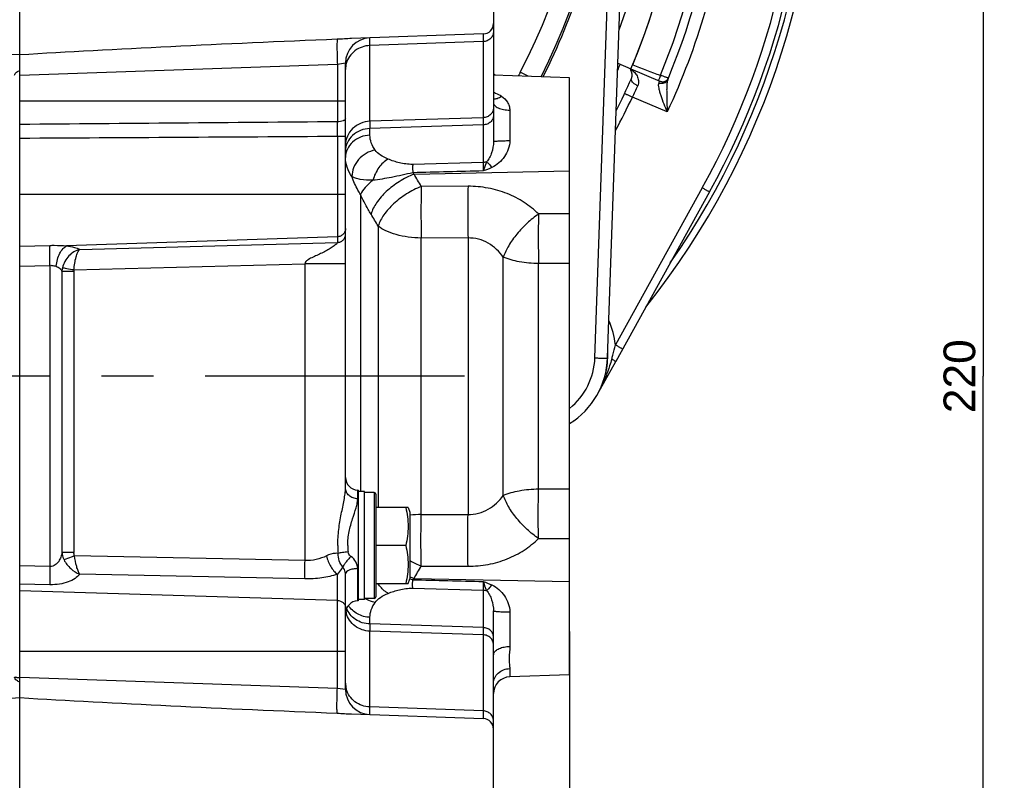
# Model space of a CAD drawing. Header units: millimetres. Extents: x 0 to 1189, y 0 to 841.
# Tile 59 of 68: x 932 to 1025, y 359 to 431. Entities that reach past the tile are written whole.
import ezdxf

# ---------------------------------------------------------------- set-up
doc = ezdxf.new("R2010")
doc.units = ezdxf.units.MM
doc.header["$LTSCALE"] = 65.395
doc.linetypes.add('CENTER', pattern=[0.6, 0.375, -0.075, 0.075, -0.075])
doc.layers.get('0').update_dxf_attribs({"linetype": 'CONTINUOUS'})
doc.layers.add('3_ALL_AXES', color=7, linetype='CONTINUOUS')
doc.layers.add('LAY0001', color=7, linetype='CONTINUOUS')
doc.styles.get("Standard").update_dxf_attribs({"font": 'arial.ttf'})
doc.dimstyles.new('DIMSTYLE_2', dxfattribs={"dimtxt": 3, "dimasz": 3, "dimexe": 2, "dimexo": 1.5, "dimgap": 0.75, "dimtad": 1, "dimdec": 1, "dimlfac": 2.5, "dimdsep": 46, "dimtxsty": 'Standard', "dimblk": '_FILLED', "dimblk1": '_FILLED', "dimblk2": '_FILLED', "dimcen": 0.09, "dimadec": 1, "dimazin": 2, "dimtp": 0.5, "dimtm": 0.5, "dimtfac": 1, "dimtdec": 1, "dimtofl": 0, "dimtmove": 0, "dimatfit": 3, "dimldrblk": '_FILLED', "dimfxl": 0, "dimtolj": 1, "dimarcsym": 0})
doc.dimstyles.new('DIMSTYLE_3', dxfattribs={"dimtxt": 3, "dimasz": 3, "dimexe": 2, "dimexo": 1.5, "dimgap": 0.75, "dimtad": 1, "dimdec": 0, "dimlfac": 2.5, "dimdsep": 46, "dimtxsty": 'Standard', "dimblk": '_FILLED', "dimblk1": '_FILLED', "dimblk2": '_FILLED', "dimcen": 0.09, "dimadec": 0, "dimazin": 2, "dimtp": 0.5, "dimtm": 0.5, "dimtfac": 1, "dimtdec": 0, "dimtofl": 0, "dimtmove": 0, "dimatfit": 3, "dimldrblk": '_FILLED', "dimfxl": 0, "dimtolj": 1, "dimarcsym": 0})

# ---------------------------------------------------------------- blocks, each defined once
blk = doc.blocks.new('_FILLED')
at = {"color": 0, "linetype": 'ByBlock'}
blk.add_solid([(0, 0), (-1, 0.25), (-1, -0.25)], dxfattribs=at)
blk = doc.blocks.new('*D4')
at = {"color": 2, "linetype": 'Continuous'}
for p, q in [((825.397, 402.179), (825.397, 604.364)), ((931.677, 461.294), (931.677, 604.364)), ((825.397, 602.364), (878.537, 602.364)), ((931.677, 602.364), (878.537, 602.364))]:
    blk.add_line(p, q, dxfattribs=at)
at = {"color": 2, "linetype": 'Continuous', "xscale": 3, "yscale": 3, "zscale": 3, "rotation": 180}
blk.add_blockref('_FILLED', (825.397, 602.364), dxfattribs=at)
at = {"color": 2, "linetype": 'Continuous', "xscale": 3, "yscale": 3, "zscale": 3}
blk.add_blockref('_FILLED', (931.677, 602.364), dxfattribs=at)
at = {"color": 2, "linetype": 'Continuous', "insert": (878.537, 606.114), "char_height": 3, "width": 6.99257, "attachment_point": 2, "line_spacing_factor": 0.9}
blk.add_mtext('266', dxfattribs=at)
blk = doc.blocks.new('*D7')
at = {"color": 2, "linetype": 'Continuous'}
for p, q in [((983.677, 373.551), (983.677, 281.724)), ((879.677, 367.951), (879.677, 281.724)), ((879.677, 283.724), (931.677, 283.724)), ((983.677, 283.724), (931.677, 283.724))]:
    blk.add_line(p, q, dxfattribs=at)
at = {"color": 2, "linetype": 'Continuous', "xscale": 3, "yscale": 3, "zscale": 3, "rotation": 180}
blk.add_blockref('_FILLED', (879.677, 283.724), dxfattribs=at)
at = {"color": 2, "linetype": 'Continuous', "xscale": 3, "yscale": 3, "zscale": 3}
blk.add_blockref('_FILLED', (983.677, 283.724), dxfattribs=at)
at = {"color": 2, "linetype": 'Continuous', "insert": (931.677, 287.474), "char_height": 3, "width": 6.99257, "attachment_point": 2, "line_spacing_factor": 0.9}
blk.add_mtext('260', dxfattribs=at)
blk = doc.blocks.new('*D18')
at = {"color": 2, "linetype": 'Continuous'}
for p, q in [((972.777, 441.679), (1024.805, 441.679)), ((1022.805, 441.679), (1022.805, 397.679)), ((1022.805, 353.679), (1022.805, 397.679)), ((972.777, 353.679), (1024.805, 353.679))]:
    blk.add_line(p, q, dxfattribs=at)
at = {"color": 2, "linetype": 'Continuous', "xscale": 3, "yscale": 3, "zscale": 3}
for p, rotation in [((1022.805, 441.679), 90), ((1022.805, 353.679), 270)]:
    blk.add_blockref('_FILLED', p, dxfattribs=dict(at, rotation=rotation))
at = {"color": 2, "linetype": 'Continuous', "insert": (1019.055, 397.679), "char_height": 3, "width": 6.99257, "attachment_point": 2, "rotation": 90, "line_spacing_factor": 0.9}
blk.add_mtext('220', dxfattribs=at)

msp = doc.modelspace()

# ---------------------------------------------------------------- linework, layer by layer
at = {"color": 9, "linetype": 'Continuous'}
for p, q in [((986.073, 399.414), (987.884, 451.271)), ((964.792, 429.625), (964.793, 429.671)), ((964.793, 428.948), (964.792, 429.625)), ((975.512, 430.045), (975.512, 430.038)), ((975.512, 430.045), (975.512, 417.891)), ((975.512, 430.038), (975.512, 429.986)), ((975.512, 429.986), (975.513, 429.808)), ((964.793, 428.948), (964.792, 429.261)), ((975.512, 429.322), (964.793, 428.948)), ((964.793, 421.784), (964.793, 428.948)), ((961.705, 427.164), (931.677, 426.116)), ((962.477, 427.272), (961.705, 427.164)), ((961.705, 427.164), (961.705, 421.742)), ((931.653, 426.196), (931.677, 426.198)), ((976.477, 424.54), (976.487, 424.536)), ((976.477, 424.539), (976.487, 424.535)), ((992.902, 422.665), (989.615, 424.061)), ((962.477, 423.679), (931.677, 423.679)), ((975.512, 422.126), (964.793, 421.784)), ((978.021, 422.839), (978.021, 419.957)), ((975.512, 421.446), (964.793, 421.103)), ((964.793, 420.472), (964.793, 421.103)), ((962.477, 420.347), (961.705, 420.347)), ((961.705, 420.347), (961.705, 410.324)), ((975.512, 417.891), (968.833, 417.713)), ((974.067, 415.643), (969.644, 415.629)), ((996.235, 415.494), (988.006, 400.653)), ((962.477, 414.879), (931.677, 414.879)), ((963.882, 414.874), (963.882, 386.779)), ((965.573, 411.878), (965.573, 385.279)), ((961.705, 410.869), (936.097, 410.005)), ((931.677, 409.977), (934.519, 410.054)), ((937.33, 409.671), (961.705, 410.324)), ((974.067, 410.752), (969.644, 410.75)), ((969.644, 384.607), (969.644, 410.75)), ((974.067, 410.752), (974.067, 384.605)), ((977.403, 386.415), (977.403, 408.943)), ((931.677, 408.093), (934.519, 408.164)), ((934.519, 408.164), (934.519, 379.701)), ((936.79, 407.726), (958.617, 408.31)), ((962.477, 408.31), (958.617, 408.31)), ((958.617, 408.31), (958.617, 380.253)), ((980.739, 387.03), (980.739, 408.328)), ((936.778, 407.585), (935.648, 407.585)), ((935.648, 407.585), (935.648, 381.024)), ((936.778, 407.585), (936.778, 381.024)), ((963.635, 386.089), (963.635, 386.915)), ((965.177, 386.679), (965.177, 376.679)), ((969.644, 384.607), (974.067, 384.605)), ((936.778, 381.024), (935.648, 381.024)), ((958.617, 380.253), (936.834, 380.692)), ((934.519, 379.701), (931.677, 379.758)), ((963.635, 376.442), (963.635, 379.489)), ((969.644, 379.728), (974.067, 379.715)), ((958.617, 378.522), (937.33, 378.951)), ((961.705, 368.193), (961.705, 378.965)), ((968.568, 378.499), (968.572, 378.499)), ((934.519, 377.97), (931.677, 378.027)), ((961.705, 376.487), (931.677, 377.395)), ((968.833, 377.645), (975.512, 377.467)), ((975.512, 377.467), (975.512, 365.313)), ((964.793, 374.255), (964.793, 374.886)), ((978.021, 375.401), (978.021, 372.134)), ((975.512, 373.912), (964.793, 374.255)), ((975.512, 373.231), (964.793, 373.574)), ((964.793, 366.41), (964.793, 373.574)), ((931.677, 371.679), (962.477, 371.679)), ((978.021, 370.041), (978.021, 369.254)), ((931.677, 369.16), (931.659, 369.161)), ((931.677, 369.16), (931.659, 369.161)), ((931.677, 369.242), (961.705, 368.193)), ((961.705, 368.193), (962.477, 368.085)), ((964.792, 365.732), (964.793, 366.41)), ((964.792, 366.094), (964.793, 366.41)), ((964.792, 365.868), (964.792, 366.094)), ((975.512, 366.036), (964.793, 366.41)), ((964.793, 365.698), (964.792, 365.732)), ((964.793, 365.698), (964.792, 365.732)), ((964.793, 365.687), (964.793, 365.698)), ((975.512, 366.036), (975.512, 365.784)), ((975.512, 365.784), (975.513, 365.516))]:
    msp.add_line(p, q, dxfattribs=at)
at = {"color": 7, "linetype": 'Continuous'}
for p, q in [((987.272, 399.414), (989.084, 451.279)), ((976.477, 448.808), (976.477, 419.861)), ((931.677, 331.279), (931.677, 439.367)), ((975.512, 430.045), (963.052, 429.61)), ((962.477, 387.099), (962.477, 427.272)), ((988.245, 427.267), (989.485, 426.741)), ((993.035, 425.898), (993.042, 425.915)), ((993.039, 425.909), (993.042, 425.916)), ((992.06, 425.648), (992.241, 425.571)), ((996.92, 415.106), (988.04, 399.089)), ((965.377, 376.879), (965.377, 386.479)), ((962.477, 368.085), (962.477, 378.987)), ((976.477, 331.279), (976.477, 375.497)), ((963.052, 365.748), (975.512, 365.313))]:
    msp.add_line(p, q, dxfattribs=at)
at = {"color": 9, "linetype": 'Continuous'}
for points in [[(964.792, 429.625), (964.793, 429.659), (964.793, 429.67)], [(964.792, 429.261), (964.792, 429.488), (964.792, 429.567), (964.792, 429.625)], [(975.513, 429.808), (975.512, 429.606), (975.512, 429.322)], [(964.792, 365.732), (964.792, 365.789), (964.792, 365.868)], [(975.513, 365.516), (975.512, 365.391), (975.512, 365.349), (975.512, 365.322), (975.512, 365.313)]]:
    msp.add_lwpolyline(points, dxfattribs=at)
at = {"color": 7, "linetype": 'Continuous'}
msp.add_lwpolyline([(992.241, 425.571), (992.3, 425.549), (992.362, 425.534), (992.425, 425.525), (992.488, 425.523), (992.552, 425.528), (992.614, 425.539), (992.676, 425.557), (992.735, 425.582), (992.791, 425.612), (992.844, 425.648), (992.892, 425.69), (992.936, 425.737), (992.975, 425.788), (993.009, 425.843), (993.035, 425.898)], dxfattribs=at)
for centre, radius, start, end in [((931.677, 451.279), 75.636, 321.51407, 43.3887), ((931.677, 451.279), 74.6, 330.99455, 39.93761), ((931.677, 451.279), 66.4, 337.35146, 44.10335), ((931.677, 451.279), 60.4, 339.80007, 36.80539), ((931.677, 451.279), 55.4, 332.85046, 27.72503), ((931.677, 451.279), 62.8, 337, 23.5), ((975.477, 431.045), 1, 272, 360), ((964.877, 427.272), 2.4, 92.1191, 180), ((973.899, 422.202), 4.8, 55.41861, 57.49953), ((931.677, 451.279), 63.2, 333.20336, 336.26542), ((1000.829, 425.502), 0.8, 338.41699, 339.55677), ((1000.96, 425.855), 0.8, 339.84845, 340.57148), ((979.677, 399.679), 7.6, 301.75763, 358), ((963.677, 388.115), 1.2, 180, 268), ((965.177, 386.479), 0.2, 0, 90), ((963.677, 375.243), 1.2, 92, 180), ((965.177, 376.879), 0.2, 270, 360), ((978.077, 367.655), 1.6, 92, 179.51887), ((964.877, 368.085), 2.4, 180, 267.8924), ((975.477, 364.313), 1, 0, 88)]:
    msp.add_arc(centre, radius, start, end, dxfattribs=at)
at = {"color": 9, "linetype": 'Continuous'}
for centre, radius, start, end in [((931.677, 451.279), 74.995, 325.12907, 42.09087), ((931.691, 451.279), 73.8, 330.9945, 39.93771), ((931.677, 451.279), 65.6, 337.48317, 23.12585), ((931.747, 451.279), 53.4, 332.27497, 27.72503), ((931.677, 451.335), 55.6, 332.88421, 352.70312), ((964.614, 426.692), 2.137, 164.79538, 179.95096), ((931.677, 451.279), 61.699, 336.42975, 337.00002), ((985.746, 422.899), 7.603, 152.2759, 155.29866), ((926.169, 325.99), 113.5, 61.82741, 62.25007), ((959.991, 438.446), 32.932, 334.0992, 336.19001), ((931.676, 451.287), 64.017, 331.67284, 334.83088), ((429.702, 421.045), 532.004, 359.9249, 0.0751), ((1269.018, 421.443), 304.225, 179.93592, 180.06408), ((977.221, 425.534), 12.022, 225.75606, 226.59746), ((698.341, 257.903), 313.82, 30.17223, 30.41968), ((605.494, 195.206), 420.243, 31.03674, 31.21707), ((937.642, 407.499), 1.996, 167.77443, 177.52916), ((937.602, 407.585), 0.824, 170.19919, 180.02756), ((979.622, 399.668), 8.443, 6.70176, 22.90158), ((952.124, 408.945), 36.828, 345.42708, 346.98786), ((964.625, 405.716), 23.917, 344.44894, 345.3796), ((979.677, 399.637), 6.4, 308.68586, 357.99999), ((969.796, 374.17), 10.439, 90.83432, 96.70692), ((973.572, 381.682), 11.827, 180.01694, 183.66473), ((968.74, 381.682), 6.058, 180.03245, 185.84027), ((972.951, 387.858), 8.776, 240.10678, 247.86661), ((698.341, 537.455), 313.82, 329.58032, 329.82777), ((957.264, 330.732), 49.086, 76.36753, 76.68118), ((972.221, 386.51), 8.594, 244.9097, 247.70173), ((977.221, 369.824), 12.022, 133.40257, 134.24393), ((965.844, 379.071), 2.837, 237.49899, 237.88675), ((964.615, 375.831), 2.138, 189.06817, 195.3863), ((1224.549, 373.914), 259.756, 179.92495, 180.07505), ((976.886, 371.33), 0.409, 171.28748, 179.97065), ((976.907, 371.326), 0.431, 162.85935, 171.24958), ((964.614, 368.666), 2.137, 180.04904, 195.20462)]:
    msp.add_arc(centre, radius, start, end, dxfattribs=at)
at = {"color": 7, "linetype": 'Continuous'}
for centre, major_axis, start_param, end_param in [((891.544, 427.514), (68.769, -2.401), 0.948875, 1.424377), ((971.81, 427.514), (68.769, 2.401), 1.717216, 2.192717), ((891.544, 367.843), (-68.769, -2.401), 1.717216, 2.192717), ((971.81, 367.843), (-68.769, 2.401), 0.948875, 1.424377)]:
    msp.add_ellipse(centre, major_axis=major_axis, ratio=0.034878, start_param=start_param, end_param=end_param, dxfattribs=at)
at = {"color": 9, "linetype": 'Continuous'}
for points, knots in [([(980.199, 498.325), (982.562, 495.887), (986.928, 490.644), (992.215, 481.893), (996.128, 472.444), (998.576, 462.515), (999.505, 452.331), (998.892, 442.122), (996.753, 432.123), (994.339, 425.742), (992.902, 422.665)], [0, 0, 0, 0, 0.124995, 0.249992, 0.374992, 0.499993, 0.624996, 0.749998, 0.875, 1, 1, 1, 1]), ([(961.694, 429.537), (961.687, 429.504), (961.681, 429.413), (961.673, 429.243), (961.67, 429.008), (961.67, 428.586), (961.68, 427.965), (961.695, 427.443), (961.705, 427.164)], [0, 0, 0, 0, 0.042332, 0.114698, 0.214946, 0.339952, 0.647876, 1, 1, 1, 1]), ([(976.477, 430.261), (976.477, 430.141), (976.426, 429.897), (976.211, 429.589), (975.891, 429.38), (975.639, 429.326), (975.512, 429.322)], [0, 0, 0, 0, 0.242925, 0.489985, 0.74287, 1, 1, 1, 1]), ([(964.793, 428.948), (964.538, 428.939), (964.03, 428.845), (963.352, 428.485), (962.828, 427.942), (962.616, 427.487), (962.552, 427.252)], [0, 0, 0, 0, 0.255836, 0.508551, 0.756526, 1, 1, 1, 1]), ([(931.173, 426.133), (931.175, 426.193), (931.226, 426.311), (931.361, 426.434), (931.514, 426.532), (931.622, 426.586), (931.677, 426.611)], [0, 0, 0, 0, 0.248375, 0.498863, 0.749484, 1, 1, 1, 1]), ([(990.12, 425.151), (990.024, 425.192), (989.85, 425.287), (989.643, 425.464), (989.516, 425.65), (989.509, 425.79), (989.532, 425.841)], [0, 0, 0, 0, 0.320198, 0.605567, 0.830651, 1, 1, 1, 1]), ([(992.276, 426.157), (992.257, 426.089), (992.218, 425.964), (992.161, 425.804), (992.112, 425.702), (992.083, 425.656), (992.065, 425.646), (992.06, 425.648)], [0, 0, 0, 0, 0.377612, 0.697619, 0.912181, 0.970813, 1, 1, 1, 1]), ([(992.957, 425.71), (992.926, 425.635), (992.829, 425.497), (992.611, 425.367), (992.355, 425.329), (992.184, 425.369), (992.105, 425.403)], [0, 0, 0, 0, 0.241419, 0.48738, 0.740747, 1, 1, 1, 1]), ([(992.276, 426.157), (992.372, 426.121), (992.511, 426.07), (992.689, 426.006), (992.801, 425.966), (992.895, 425.934), (992.964, 425.912), (993.008, 425.9), (993.027, 425.897), (993.034, 425.897), (993.035, 425.898)], [0, 0, 0, 0, 0.381491, 0.55387, 0.705012, 0.82914, 0.921541, 0.978809, 0.99372, 1, 1, 1, 1]), ([(992.957, 425.71), (992.922, 425.626), (992.886, 425.423), (992.865, 425.097), (992.86, 424.727), (992.866, 424.195), (992.884, 423.505), (992.897, 422.948), (992.902, 422.665)], [0, 0, 0, 0, 0.089003, 0.199411, 0.322079, 0.45189, 0.722776, 1, 1, 1, 1]), ([(992.105, 425.403), (992.072, 425.341), (992.061, 425.167), (992.105, 424.892), (992.192, 424.564), (992.349, 424.077), (992.588, 423.44), (992.795, 422.927), (992.902, 422.665)], [0, 0, 0, 0, 0.072831, 0.17302, 0.292395, 0.423793, 0.706201, 1, 1, 1, 1]), ([(992.181, 425.539), (992.176, 425.531), (992.148, 425.486), (992.124, 425.44), (992.105, 425.403)], [0, 0, 0, 0, 0.190521, 1, 1, 1, 1]), ([(992.201, 425.567), (992.2, 425.565), (992.192, 425.556), (992.186, 425.547), (992.181, 425.539)], [0, 0, 0, 0, 0.206201, 1, 1, 1, 1]), ([(992.219, 425.58), (992.218, 425.581), (992.21, 425.58), (992.205, 425.572), (992.201, 425.567)], [0, 0, 0, 0, 0.138595, 1, 1, 1, 1]), ([(976.477, 423.903), (976.593, 423.89), (976.867, 423.944), (977.105, 424.074), (977.231, 424.158)], [0, 0, 0, 0, 0.435993, 1, 1, 1, 1]), ([(976.487, 424.536), (976.553, 424.509), (976.81, 424.402), (977.058, 424.273), (977.231, 424.158)], [0, 0, 0, 0, 0.25357, 1, 1, 1, 1]), ([(977.231, 424.158), (977.453, 424.01), (977.754, 423.726), (977.981, 423.239), (978.021, 422.972), (978.021, 422.839)], [0, 0, 0, 0, 0.501381, 0.748827, 1, 1, 1, 1]), ([(989.615, 424.061), (989.567, 424.083), (989.474, 424.127), (989.338, 424.191), (989.212, 424.249), (989.102, 424.3), (989.021, 424.337), (988.967, 424.361), (988.936, 424.376), (988.912, 424.386), (988.893, 424.396), (988.884, 424.397), (988.877, 424.402), (988.877, 424.401)], [0, 0, 0, 0, 0.194223, 0.381441, 0.554316, 0.706071, 0.830757, 0.881371, 0.923488, 0.956678, 0.980634, 0.995107, 1, 1, 1, 1]), ([(976.477, 423.065), (976.477, 422.946), (976.426, 422.701), (976.211, 422.393), (975.891, 422.185), (975.639, 422.131), (975.512, 422.126)], [0, 0, 0, 0, 0.242925, 0.489985, 0.74287, 1, 1, 1, 1]), ([(976.477, 423.537), (976.477, 423.491), (976.5, 423.393), (976.595, 423.262), (976.741, 423.145), (976.933, 423.042), (977.166, 422.957), (977.53, 422.869), (977.822, 422.842), (978.021, 422.839)], [0, 0, 0, 0, 0.075184, 0.160633, 0.26242, 0.382347, 0.519396, 0.670789, 1, 1, 1, 1]), ([(962.477, 422.021), (962.477, 421.981), (962.43, 421.918), (962.344, 421.864), (962.206, 421.805), (961.99, 421.758), (961.804, 421.743), (961.705, 421.742)], [0, 0, 0, 0, 0.13836, 0.236903, 0.35741, 0.65501, 1, 1, 1, 1]), ([(976.477, 422.328), (976.477, 422.215), (976.425, 421.983), (976.208, 421.694), (975.888, 421.5), (975.638, 421.45), (975.512, 421.446)], [0, 0, 0, 0, 0.235769, 0.479974, 0.735825, 1, 1, 1, 1]), ([(964.793, 421.784), (964.489, 421.774), (963.883, 421.644), (963.116, 421.143), (962.599, 420.404), (962.477, 419.817), (962.477, 419.53)], [0, 0, 0, 0, 0.257131, 0.510015, 0.757074, 1, 1, 1, 1]), ([(964.793, 421.103), (964.49, 421.094), (963.89, 420.974), (963.124, 420.508), (962.602, 419.814), (962.477, 419.256), (962.477, 418.985)], [0, 0, 0, 0, 0.264176, 0.520026, 0.76423, 1, 1, 1, 1]), ([(964.793, 420.472), (964.49, 420.462), (963.89, 420.343), (963.124, 419.877), (962.602, 419.183), (962.477, 418.625), (962.477, 418.354)], [0, 0, 0, 0, 0.264176, 0.520026, 0.76423, 1, 1, 1, 1]), ([(965.283, 419.064), (965.13, 419.275), (964.883, 419.723), (964.793, 420.229), (964.793, 420.472)], [0, 0, 0, 0, 0.518109, 1, 1, 1, 1]), ([(976.477, 419.861), (976.477, 419.507), (976.381, 418.985), (976.126, 418.35), (975.946, 418.062), (975.826, 417.946)], [0, 0, 0, 0, 0.515537, 0.757068, 1, 1, 1, 1]), ([(978.021, 419.957), (978.021, 419.686), (977.92, 419.145), (977.547, 418.426), (977.017, 417.822), (976.57, 417.522), (976.329, 417.412)], [0, 0, 0, 0, 0.253991, 0.504156, 0.751429, 1, 1, 1, 1]), ([(976.477, 419.861), (976.477, 419.865), (976.488, 419.873), (976.526, 419.885), (976.612, 419.901), (976.751, 419.915), (976.94, 419.929), (977.17, 419.941), (977.536, 419.953), (977.823, 419.957), (978.021, 419.957)], [0, 0, 0, 0, 0.007603, 0.022953, 0.080148, 0.171875, 0.295071, 0.445325, 0.617179, 1, 1, 1, 1]), ([(963.089, 416.56), (962.898, 416.831), (962.59, 417.402), (962.477, 418.046), (962.477, 418.354)], [0, 0, 0, 0, 0.518083, 1, 1, 1, 1]), ([(965.283, 419.064), (964.984, 419.008), (964.398, 418.787), (963.681, 418.2), (963.2, 417.431), (963.084, 416.843), (963.089, 416.56)], [0, 0, 0, 0, 0.254667, 0.51278, 0.763623, 1, 1, 1, 1]), ([(966.512, 418.21), (966.257, 418.315), (965.805, 418.542), (965.416, 418.88), (965.283, 419.064)], [0, 0, 0, 0, 0.548603, 1, 1, 1, 1]), ([(966.512, 418.21), (966.166, 418.026), (965.549, 417.41), (965.19, 416.638), (965.072, 416.209)], [0, 0, 0, 0, 0.468573, 1, 1, 1, 1]), ([(968.833, 417.713), (968.615, 417.707), (968.191, 417.739), (967.41, 417.89), (966.857, 418.067), (966.512, 418.21)], [0, 0, 0, 0, 0.273868, 0.531416, 1, 1, 1, 1]), ([(968.833, 417.713), (968.832, 417.661), (968.829, 417.397), (968.831, 417.134), (968.833, 416.922)], [0, 0, 0, 0, 0.196686, 1, 1, 1, 1]), ([(975.826, 417.946), (975.796, 417.886), (975.669, 417.608), (975.578, 417.315), (975.512, 417.086)], [0, 0, 0, 0, 0.217662, 1, 1, 1, 1]), ([(975.512, 417.891), (975.512, 417.838), (975.514, 417.57), (975.513, 417.301), (975.512, 417.086)], [0, 0, 0, 0, 0.196152, 1, 1, 1, 1]), ([(975.826, 417.946), (975.913, 417.886), (976.091, 417.714), (976.246, 417.524), (976.329, 417.412)], [0, 0, 0, 0, 0.429267, 1, 1, 1, 1]), ([(965.072, 416.209), (964.67, 416.206), (964.109, 416.231), (963.448, 416.386), (963.192, 416.496), (963.089, 416.56)], [0, 0, 0, 0, 0.593695, 0.821044, 1, 1, 1, 1]), ([(963.882, 414.874), (963.801, 415.004), (963.488, 415.542), (963.241, 416.117), (963.089, 416.56)], [0, 0, 0, 0, 0.246421, 1, 1, 1, 1]), ([(968.96, 416.799), (968.476, 416.601), (967.549, 416.117), (966.342, 415.199), (965.414, 414.167), (965.001, 413.39), (964.89, 413.011)], [0, 0, 0, 0, 0.275217, 0.546096, 0.792485, 1, 1, 1, 1]), ([(968.833, 416.922), (968.173, 416.762), (966.927, 416.486), (965.666, 416.273), (965.072, 416.209)], [0, 0, 0, 0, 0.53174, 1, 1, 1, 1]), ([(965.072, 416.209), (964.815, 415.999), (964.372, 415.593), (964.005, 415.111), (963.882, 414.874)], [0, 0, 0, 0, 0.553999, 1, 1, 1, 1]), ([(969.644, 415.629), (969.162, 415.433), (968.238, 414.956), (967.035, 414.048), (966.106, 413.026), (965.688, 412.255), (965.573, 411.878)], [0, 0, 0, 0, 0.274941, 0.545564, 0.791998, 1, 1, 1, 1]), ([(969.644, 415.629), (969.624, 414.833), (969.609, 413.207), (969.625, 411.58), (969.644, 410.75)], [0, 0, 0, 0, 0.489622, 1, 1, 1, 1]), ([(974.067, 415.643), (974.046, 414.845), (974.032, 413.214), (974.047, 411.584), (974.067, 410.752)], [0, 0, 0, 0, 0.48978, 1, 1, 1, 1]), ([(980.739, 413.023), (980.326, 413.43), (979.394, 414.177), (977.776, 415.01), (975.971, 415.53), (974.705, 415.645), (974.067, 415.643)], [0, 0, 0, 0, 0.237251, 0.484034, 0.739251, 1, 1, 1, 1]), ([(996.235, 415.494), (996.323, 415.445), (996.45, 415.374), (996.613, 415.283), (996.715, 415.225), (996.79, 415.183), (996.839, 415.155), (996.868, 415.138), (996.889, 415.125), (996.907, 415.116), (996.913, 415.109), (996.921, 415.107), (996.92, 415.106)], [0, 0, 0, 0, 0.383775, 0.556634, 0.707931, 0.831966, 0.882252, 0.924068, 0.957006, 0.980771, 0.99513, 1, 1, 1, 1]), ([(964.89, 413.011), (964.801, 413.156), (964.443, 413.765), (964.115, 414.391), (963.882, 414.874)], [0, 0, 0, 0, 0.241334, 1, 1, 1, 1]), ([(980.739, 413.023), (980.36, 412.762), (979.634, 412.173), (978.685, 411.165), (977.917, 410.086), (977.537, 409.319), (977.403, 408.943)], [0, 0, 0, 0, 0.258483, 0.522969, 0.775518, 1, 1, 1, 1]), ([(980.739, 413.023), (980.721, 412.261), (980.708, 410.696), (980.722, 409.13), (980.739, 408.328)], [0, 0, 0, 0, 0.487251, 1, 1, 1, 1]), ([(969.644, 410.75), (969.231, 410.757), (968.43, 410.814), (967.304, 411.035), (966.342, 411.373), (965.793, 411.695), (965.573, 411.878)], [0, 0, 0, 0, 0.28895, 0.560185, 0.80022, 1, 1, 1, 1]), ([(962.477, 411.641), (962.477, 411.543), (962.437, 411.343), (962.265, 411.09), (962.009, 410.917), (961.807, 410.872), (961.705, 410.869)], [0, 0, 0, 0, 0.246067, 0.494418, 0.746017, 1, 1, 1, 1]), ([(961.705, 410.324), (961.807, 410.327), (962.009, 410.372), (962.265, 410.545), (962.437, 410.798), (962.477, 410.998), (962.477, 411.096)], [0, 0, 0, 0, 0.253983, 0.505582, 0.753933, 1, 1, 1, 1]), ([(934.519, 408.164), (934.509, 408.551), (934.5, 409.085), (934.505, 409.715), (934.512, 409.958), (934.519, 410.054)], [0, 0, 0, 0, 0.614149, 0.847365, 1, 1, 1, 1]), ([(934.519, 410.054), (934.654, 410.058), (935.181, 410.064), (935.707, 410.038), (936.097, 410.005)], [0, 0, 0, 0, 0.256887, 1, 1, 1, 1]), ([(935.111, 408.074), (935.132, 408.293), (935.208, 408.715), (935.421, 409.286), (935.708, 409.735), (935.965, 409.947), (936.097, 410.005)], [0, 0, 0, 0, 0.293654, 0.569116, 0.80741, 1, 1, 1, 1]), ([(936.097, 410.005), (936.342, 409.973), (936.762, 409.898), (937.173, 409.76), (937.33, 409.671)], [0, 0, 0, 0, 0.576184, 1, 1, 1, 1]), ([(961.705, 410.324), (961.706, 410.311), (961.694, 410.279), (961.645, 410.212), (961.545, 410.119), (961.396, 410.001), (961.219, 409.876), (961.021, 409.75), (960.736, 409.583), (960.359, 409.384), (959.89, 409.163), (959.411, 408.949), (959.014, 408.754), (958.728, 408.557), (958.621, 408.397), (958.617, 408.31)], [0, 0, 0, 0, 0.010666, 0.025566, 0.066705, 0.118604, 0.177233, 0.240097, 0.30566, 0.441381, 0.58018, 0.720268, 0.8608, 0.931058, 1, 1, 1, 1]), ([(977.403, 408.943), (977.217, 409.207), (976.792, 409.704), (976, 410.296), (975.072, 410.678), (974.401, 410.758), (974.067, 410.752)], [0, 0, 0, 0, 0.245631, 0.493747, 0.74531, 1, 1, 1, 1]), ([(937.33, 409.671), (936.947, 409.581), (936.208, 409.108), (935.784, 408.346), (935.692, 407.921)], [0, 0, 0, 0, 0.475629, 1, 1, 1, 1]), ([(936.79, 407.726), (936.801, 407.944), (936.846, 408.359), (936.966, 408.921), (937.101, 409.316), (937.228, 409.551), (937.295, 409.638), (937.33, 409.671)], [0, 0, 0, 0, 0.320853, 0.609605, 0.840859, 0.929817, 1, 1, 1, 1]), ([(980.739, 408.328), (980.131, 408.337), (978.995, 408.438), (977.887, 408.733), (977.403, 408.943)], [0, 0, 0, 0, 0.536132, 1, 1, 1, 1]), ([(934.519, 408.164), (934.571, 408.167), (934.772, 408.169), (934.971, 408.123), (935.111, 408.074)], [0, 0, 0, 0, 0.262672, 1, 1, 1, 1]), ([(935.111, 408.074), (935.241, 408.029), (935.467, 407.907), (935.614, 407.691), (935.648, 407.585)], [0, 0, 0, 0, 0.551701, 1, 1, 1, 1]), ([(936.79, 407.726), (936.559, 407.766), (936.193, 407.83), (935.827, 407.895), (935.692, 407.921)], [0, 0, 0, 0, 0.629145, 1, 1, 1, 1]), ([(988.006, 400.653), (988.095, 400.604), (988.222, 400.533), (988.385, 400.442), (988.487, 400.384), (988.562, 400.342), (988.611, 400.314), (988.639, 400.298), (988.661, 400.285), (988.679, 400.275), (988.685, 400.269), (988.693, 400.266), (988.692, 400.265)], [0, 0, 0, 0, 0.383775, 0.556633, 0.707931, 0.831966, 0.882252, 0.924068, 0.957006, 0.980771, 0.99513, 1, 1, 1, 1]), ([(986.073, 399.414), (986.151, 399.411), (986.304, 399.406), (986.526, 399.401), (986.73, 399.397), (986.91, 399.396), (987.057, 399.397), (987.157, 399.399), (987.216, 399.403), (987.246, 399.406), (987.262, 399.408), (987.272, 399.411), (987.272, 399.414)], [0, 0, 0, 0, 0.194717, 0.381912, 0.554437, 0.705671, 0.829837, 0.922209, 0.95534, 0.979355, 0.994107, 1, 1, 1, 1]), ([(987.666, 399.304), (987.718, 399.275), (987.791, 399.234), (987.882, 399.182), (987.937, 399.151), (987.98, 399.126), (988.008, 399.109), (988.026, 399.1), (988.032, 399.094), (988.041, 399.092), (988.04, 399.089)], [0, 0, 0, 0, 0.412056, 0.584538, 0.730251, 0.846535, 0.931171, 0.961121, 0.982616, 1, 1, 1, 1]), ([(961.744, 381.679), (961.744, 382.186), (961.813, 383.185), (962.062, 384.612), (962.305, 385.728), (962.443, 386.545), (962.477, 386.922), (962.477, 387.099)], [0, 0, 0, 0, 0.277967, 0.546202, 0.79302, 0.903018, 1, 1, 1, 1]), ([(963.635, 386.089), (963.484, 386.094), (963.186, 386.15), (962.804, 386.371), (962.541, 386.701), (962.477, 386.97), (962.477, 387.099)], [0, 0, 0, 0, 0.26943, 0.527566, 0.769679, 1, 1, 1, 1]), ([(977.403, 386.415), (977.887, 386.624), (978.995, 386.919), (980.131, 387.021), (980.739, 387.03)], [0, 0, 0, 0, 0.463868, 1, 1, 1, 1]), ([(980.739, 382.335), (980.721, 383.097), (980.708, 384.662), (980.722, 386.227), (980.739, 387.03)], [0, 0, 0, 0, 0.487251, 1, 1, 1, 1]), ([(962.683, 381.679), (962.683, 382.12), (962.784, 382.978), (963.125, 384.153), (963.432, 385.038), (963.597, 385.67), (963.635, 385.957), (963.635, 386.089)], [0, 0, 0, 0, 0.292366, 0.567388, 0.809516, 0.912403, 1, 1, 1, 1]), ([(974.067, 384.605), (974.401, 384.6), (975.072, 384.68), (976, 385.061), (976.792, 385.654), (977.217, 386.151), (977.403, 386.415)], [0, 0, 0, 0, 0.254677, 0.506242, 0.754359, 1, 1, 1, 1]), ([(980.739, 382.335), (980.36, 382.596), (979.634, 383.185), (978.685, 384.193), (977.917, 385.272), (977.537, 386.039), (977.403, 386.415)], [0, 0, 0, 0, 0.258483, 0.522969, 0.775518, 1, 1, 1, 1]), ([(969.644, 379.728), (969.624, 380.525), (969.609, 382.151), (969.625, 383.778), (969.644, 384.607)], [0, 0, 0, 0, 0.489622, 1, 1, 1, 1]), ([(974.067, 379.715), (974.046, 380.513), (974.032, 382.144), (974.047, 383.774), (974.067, 384.605)], [0, 0, 0, 0, 0.48978, 1, 1, 1, 1]), ([(974.067, 379.715), (974.705, 379.713), (975.971, 379.827), (977.775, 380.347), (979.394, 381.181), (980.326, 381.927), (980.739, 382.335)], [0, 0, 0, 0, 0.26074, 0.515957, 0.762741, 1, 1, 1, 1]), ([(935.648, 381.024), (935.626, 380.876), (935.557, 380.58), (935.359, 380.161), (935.083, 379.862), (934.782, 379.717), (934.607, 379.696), (934.519, 379.701)], [0, 0, 0, 0, 0.237037, 0.477477, 0.727554, 0.860931, 1, 1, 1, 1]), ([(935.648, 381.024), (935.653, 380.964), (935.685, 380.723), (935.764, 380.488), (935.845, 380.324)], [0, 0, 0, 0, 0.24747, 1, 1, 1, 1]), ([(962.714, 381.066), (962.535, 381.051), (962.219, 381.015), (961.904, 380.961), (961.769, 380.926)], [0, 0, 0, 0, 0.562861, 1, 1, 1, 1]), ([(962.995, 380.638), (962.892, 380.717), (962.765, 380.852), (962.719, 381.022), (962.714, 381.066)], [0, 0, 0, 0, 0.747916, 1, 1, 1, 1]), ([(936.834, 380.692), (936.731, 380.655), (936.4, 380.533), (936.07, 380.412), (935.845, 380.324)], [0, 0, 0, 0, 0.311444, 1, 1, 1, 1]), ([(935.845, 380.324), (936, 380.009), (936.436, 379.459), (937.021, 379.074), (937.33, 378.951)], [0, 0, 0, 0, 0.513236, 1, 1, 1, 1]), ([(937.33, 378.951), (937.272, 379.053), (937.166, 379.294), (936.976, 379.87), (936.879, 380.352), (936.834, 380.692)], [0, 0, 0, 0, 0.192945, 0.433032, 1, 1, 1, 1]), ([(958.617, 380.253), (958.61, 379.92), (958.604, 379.343), (958.607, 378.766), (958.617, 378.522)], [0, 0, 0, 0, 0.57722, 1, 1, 1, 1]), ([(960.676, 380.696), (960.372, 380.542), (959.697, 380.305), (958.984, 380.242), (958.617, 380.253)], [0, 0, 0, 0, 0.480784, 1, 1, 1, 1]), ([(961.769, 380.926), (961.69, 380.936), (961.313, 380.947), (960.939, 380.831), (960.676, 380.696)], [0, 0, 0, 0, 0.211829, 1, 1, 1, 1]), ([(960.676, 380.696), (960.76, 380.34), (960.96, 379.831), (961.354, 379.271), (961.585, 379.05), (961.705, 378.965)], [0, 0, 0, 0, 0.537352, 0.784134, 1, 1, 1, 1]), ([(962.221, 379.639), (962.079, 379.819), (961.852, 380.231), (961.77, 380.694), (961.769, 380.926)], [0, 0, 0, 0, 0.497068, 1, 1, 1, 1]), ([(962.995, 380.638), (962.904, 380.545), (962.732, 380.36), (962.506, 380.089), (962.334, 379.852), (962.246, 379.704), (962.221, 379.639)], [0, 0, 0, 0, 0.308178, 0.596223, 0.834594, 1, 1, 1, 1]), ([(963.635, 379.489), (963.635, 379.708), (963.494, 380.161), (963.178, 380.498), (962.995, 380.638)], [0, 0, 0, 0, 0.487811, 1, 1, 1, 1]), ([(934.519, 379.701), (934.512, 379.368), (934.506, 378.791), (934.509, 378.214), (934.519, 377.97)], [0, 0, 0, 0, 0.57722, 1, 1, 1, 1]), ([(962.221, 379.639), (962.188, 379.589), (962.026, 379.357), (961.844, 379.14), (961.705, 378.965)], [0, 0, 0, 0, 0.210854, 1, 1, 1, 1]), ([(962.477, 378.987), (962.477, 379.045), (962.45, 379.281), (962.338, 379.505), (962.221, 379.639)], [0, 0, 0, 0, 0.247232, 1, 1, 1, 1]), ([(963.635, 379.489), (963.486, 379.486), (963.268, 379.467), (962.993, 379.403), (962.727, 379.312), (962.477, 379.149), (962.477, 378.987)], [0, 0, 0, 0, 0.338444, 0.493776, 0.634009, 1, 1, 1, 1]), ([(937.33, 378.951), (937.207, 378.796), (936.868, 378.506), (936.216, 378.196), (935.411, 378), (934.825, 377.964), (934.519, 377.97)], [0, 0, 0, 0, 0.194152, 0.428002, 0.700941, 1, 1, 1, 1]), ([(961.705, 378.965), (961.231, 378.805), (960.207, 378.571), (959.16, 378.511), (958.617, 378.522)], [0, 0, 0, 0, 0.479301, 1, 1, 1, 1]), ([(968.833, 377.645), (968.832, 377.697), (968.829, 377.961), (968.831, 378.224), (968.833, 378.436)], [0, 0, 0, 0, 0.196686, 1, 1, 1, 1]), ([(975.512, 378.272), (975.536, 378.189), (975.624, 377.897), (975.727, 377.607), (975.826, 377.412)], [0, 0, 0, 0, 0.282507, 1, 1, 1, 1]), ([(975.512, 378.272), (975.512, 378.192), (975.513, 377.923), (975.513, 377.655), (975.512, 377.467)], [0, 0, 0, 0, 0.29987, 1, 1, 1, 1]), ([(966.512, 377.148), (966.422, 377.196), (966.043, 377.439), (965.74, 377.789), (965.551, 378.079)], [0, 0, 0, 0, 0.228215, 1, 1, 1, 1]), ([(966.512, 377.148), (966.857, 377.29), (967.41, 377.468), (968.191, 377.619), (968.615, 377.651), (968.833, 377.645)], [0, 0, 0, 0, 0.468574, 0.726113, 1, 1, 1, 1]), ([(975.826, 377.412), (975.913, 377.472), (976.091, 377.643), (976.246, 377.833), (976.329, 377.946)], [0, 0, 0, 0, 0.429263, 1, 1, 1, 1]), ([(975.826, 377.412), (975.946, 377.296), (976.126, 377.008), (976.381, 376.373), (976.477, 375.851), (976.477, 375.497)], [0, 0, 0, 0, 0.242944, 0.484485, 1, 1, 1, 1]), ([(976.329, 377.946), (976.571, 377.836), (977.017, 377.536), (977.547, 376.932), (977.92, 376.212), (978.021, 375.672), (978.021, 375.401)], [0, 0, 0, 0, 0.248581, 0.495901, 0.746059, 1, 1, 1, 1]), ([(961.705, 376.487), (961.901, 376.481), (962.201, 376.372), (962.435, 376.066), (962.477, 375.883), (962.477, 375.794)], [0, 0, 0, 0, 0.519335, 0.764608, 1, 1, 1, 1]), ([(965.283, 376.294), (965.2, 376.309), (964.869, 376.388), (964.553, 376.531), (964.335, 376.668)], [0, 0, 0, 0, 0.246853, 1, 1, 1, 1]), ([(965.283, 376.294), (965.416, 376.478), (965.805, 376.815), (966.257, 377.043), (966.512, 377.148)], [0, 0, 0, 0, 0.451384, 1, 1, 1, 1]), ([(964.793, 374.255), (964.549, 374.262), (964.064, 374.343), (963.409, 374.654), (962.887, 375.128), (962.66, 375.532), (962.586, 375.742)], [0, 0, 0, 0, 0.260868, 0.516099, 0.762504, 1, 1, 1, 1]), ([(964.793, 374.886), (964.383, 374.899), (963.575, 375.106), (962.956, 375.678), (962.756, 376.012)], [0, 0, 0, 0, 0.513333, 1, 1, 1, 1]), ([(964.793, 374.886), (964.793, 375.129), (964.883, 375.635), (965.13, 376.082), (965.283, 376.294)], [0, 0, 0, 0, 0.481879, 1, 1, 1, 1]), ([(976.477, 375.497), (976.477, 375.493), (976.488, 375.484), (976.526, 375.472), (976.612, 375.457), (976.751, 375.442), (976.94, 375.428), (977.17, 375.417), (977.536, 375.405), (977.823, 375.401), (978.021, 375.401)], [0, 0, 0, 0, 0.007603, 0.022953, 0.080148, 0.171875, 0.295071, 0.445325, 0.61718, 1, 1, 1, 1]), ([(964.793, 373.574), (964.539, 373.583), (964.031, 373.676), (963.355, 374.035), (962.831, 374.576), (962.618, 375.03), (962.554, 375.264)], [0, 0, 0, 0, 0.255821, 0.508532, 0.756515, 1, 1, 1, 1]), ([(976.477, 373.03), (976.477, 373.142), (976.425, 373.375), (976.208, 373.664), (975.888, 373.858), (975.638, 373.908), (975.512, 373.912)], [0, 0, 0, 0, 0.235769, 0.479974, 0.735825, 1, 1, 1, 1]), ([(976.477, 372.292), (976.477, 372.412), (976.426, 372.657), (976.211, 372.964), (975.891, 373.173), (975.639, 373.227), (975.512, 373.231)], [0, 0, 0, 0, 0.242925, 0.489985, 0.74287, 1, 1, 1, 1]), ([(976.496, 371.453), (976.527, 371.554), (976.68, 371.756), (977.034, 371.959), (977.497, 372.097), (977.841, 372.131), (978.021, 372.134)], [0, 0, 0, 0, 0.180295, 0.411499, 0.691149, 1, 1, 1, 1]), ([(978.021, 372.134), (978.021, 371.927), (977.982, 371.533), (977.931, 370.973), (977.972, 370.482), (978.021, 370.181), (978.021, 370.041)], [0, 0, 0, 0, 0.29673, 0.56541, 0.800829, 1, 1, 1, 1]), ([(976.477, 368.659), (976.477, 368.836), (976.561, 369.202), (976.91, 369.655), (977.421, 369.958), (977.819, 370.035), (978.021, 370.041)], [0, 0, 0, 0, 0.23329, 0.476534, 0.733422, 1, 1, 1, 1]), ([(931.677, 368.747), (931.622, 368.772), (931.514, 368.826), (931.361, 368.924), (931.226, 369.046), (931.175, 369.164), (931.173, 369.224)], [0, 0, 0, 0, 0.250517, 0.501136, 0.751615, 1, 1, 1, 1]), ([(931.659, 369.161), (931.621, 369.163), (931.544, 369.167), (931.448, 369.174), (931.372, 369.182), (931.315, 369.189), (931.266, 369.197), (931.233, 369.206), (931.208, 369.215), (931.208, 369.224)], [0, 0, 0, 0, 0.250381, 0.50076, 0.625951, 0.751139, 0.876287, 0.938774, 1, 1, 1, 1]), ([(961.694, 365.821), (961.687, 365.854), (961.681, 365.945), (961.673, 366.114), (961.67, 366.35), (961.67, 366.772), (961.68, 367.393), (961.695, 367.915), (961.705, 368.193)], [0, 0, 0, 0, 0.042332, 0.114698, 0.214946, 0.339952, 0.647876, 1, 1, 1, 1]), ([(964.793, 366.41), (964.538, 366.419), (964.03, 366.512), (963.352, 366.872), (962.828, 367.416), (962.616, 367.871), (962.552, 368.105)], [0, 0, 0, 0, 0.255836, 0.508551, 0.756526, 1, 1, 1, 1]), ([(976.477, 365.097), (976.477, 365.217), (976.426, 365.461), (976.211, 365.769), (975.891, 365.978), (975.639, 366.032), (975.512, 366.036)], [0, 0, 0, 0, 0.242925, 0.489985, 0.74287, 1, 1, 1, 1])]:
    msp.add_open_spline(points, degree=3, knots=knots, dxfattribs=at)
at = {"color": 7, "linetype": 'Continuous'}
for points in [[(963.052, 429.61), (962.599, 429.594), (962.147, 429.555), (961.694, 429.537)], [(961.694, 365.821), (962.147, 365.803), (962.599, 365.764), (963.052, 365.748)]]:
    msp.add_open_spline(points, degree=3, dxfattribs=at)
at = {"color": 9, "linetype": 'Continuous'}
for points in [[(961.705, 421.742), (951.696, 421.654), (941.686, 421.571), (931.677, 421.49)], [(961.705, 420.347), (951.696, 420.284), (941.686, 420.223), (931.677, 420.164)], [(975.826, 417.946), (975.725, 417.913), (975.618, 417.894), (975.512, 417.891)], [(976.329, 417.412), (976.062, 417.291), (975.787, 417.186), (975.512, 417.086)], [(975.512, 417.086), (973.286, 417.031), (971.059, 416.977), (968.833, 416.922)], [(936.834, 380.692), (936.795, 380.797), (936.778, 380.912), (936.778, 381.024)], [(968.833, 378.436), (971.059, 378.381), (973.286, 378.327), (975.512, 378.272)], [(975.512, 378.272), (975.787, 378.171), (976.062, 378.067), (976.329, 377.946)], [(975.512, 377.467), (975.618, 377.464), (975.725, 377.445), (975.826, 377.412)]]:
    msp.add_open_spline(points, degree=3, dxfattribs=at)
at = {"layer": '3_ALL_AXES', "color": 7, "linetype": 'Continuous'}
for p, q in [((989.485, 426.741), (992.219, 425.58)), ((983.677, 369.451), (983.677, 425.906)), ((986.324, 395.994), (988.04, 399.089)), ((963.677, 386.914), (963.635, 386.915)), ((963.677, 386.914), (963.677, 376.444)), ((964.277, 386.779), (963.677, 386.779)), ((964.277, 376.579), (964.277, 386.778)), ((965.177, 386.679), (964.277, 386.679)), ((968.4, 385.279), (965.377, 385.279)), ((968.4, 385.279), (968.577, 384.836)), ((968.577, 384.836), (968.577, 378.522)), ((968.177, 381.679), (965.377, 381.679)), ((968.4, 378.079), (968.577, 378.522)), ((965.377, 378.079), (968.4, 378.079)), ((963.677, 376.444), (963.635, 376.442)), ((964.277, 376.579), (963.677, 376.579)), ((965.177, 376.679), (964.277, 376.679))]:
    msp.add_line(p, q, dxfattribs=at)
at = {"layer": '3_ALL_AXES', "color": 9, "linetype": 'Continuous'}
for p, q in [((968.96, 416.799), (983.677, 417.094)), ((983.677, 413.034), (980.739, 413.023)), ((983.677, 408.331), (980.739, 408.328)), ((980.739, 387.03), (983.677, 387.026)), ((980.739, 382.335), (983.677, 382.323)), ((968.96, 378.558), (983.677, 378.263))]:
    msp.add_line(p, q, dxfattribs=at)
at = {"layer": '3_ALL_AXES', "color": 2, "linetype": 'CENTER'}
msp.add_line((973.739, 397.679), (837.794, 397.679), dxfattribs=at)
at = {"layer": '3_ALL_AXES', "color": 7, "linetype": 'Continuous'}
for centre, radius, start, end in [((931.677, 451.279), 62.8, 337.38517, 23.13034), ((931.677, 451.279), 62.8, 336.89954, 337), ((988.799, 426.163), 0.8, 336.26541, 36.58308), ((979.643, 399.679), 7.654, 0.00153, 1.84862), ((979.644, 399.679), 7.653, 358.40104, 0.0003), ((979.635, 399.68), 7.662, 350.42622, 358.00362), ((979.643, 399.679), 7.654, 358.00799, 358.40108), ((979.618, 399.686), 7.68, 337.6413, 350.40199), ((982.96, 398.314), 4.067, 330.98153, 337.60325), ((979.677, 399.679), 7.6, 304.81352, 305.24725)]:
    msp.add_arc(centre, radius, start, end, dxfattribs=at)
at = {"layer": '3_ALL_AXES', "color": 9, "linetype": 'Continuous'}
msp.add_arc((988.314, 424.99), 2.068, 55.5809, 56.02354, dxfattribs=at)
for points, knots in [([(989.483, 426.696), (989.599, 426.617), (989.819, 426.431), (990.079, 426.075), (990.229, 425.632), (990.186, 425.302), (990.12, 425.151)], [0, 0, 0, 0, 0.235234, 0.475017, 0.725378, 1, 1, 1, 1]), ([(987.666, 399.304), (987.603, 399.085), (987.34, 398.221), (987.011, 397.375), (986.72, 396.764)], [0, 0, 0, 0, 0.251655, 1, 1, 1, 1])]:
    msp.add_open_spline(points, degree=3, knots=knots, dxfattribs=at)
msp.add_open_spline([(989.648, 427.13), (990.514, 426.78), (991.377, 426.409), (992.276, 426.157)], degree=3, dxfattribs=at)
at = {"layer": '3_ALL_AXES', "color": 7, "linetype": 'Continuous'}
for points in [[(968.177, 385.279), (968.313, 384.69), (968.487, 383.479), (968.313, 382.268), (968.177, 381.679)], [(968.177, 381.679), (968.313, 381.09), (968.487, 379.879), (968.313, 378.668), (968.177, 378.079)]]:
    msp.add_open_spline(points, degree=3, knots=[0, 0, 0, 0, 0.5, 1, 1, 1, 1], dxfattribs=at)
at = {"layer": 'LAY0001', "color": 7, "linetype": 'Continuous'}
for p, q in [((983.677, 425.906), (976.477, 426.158)), ((983.677, 369.451), (978.021, 369.254))]:
    msp.add_line(p, q, dxfattribs=at)

# ---------------------------------------------------------------- dimensions: what is measured, and where the dimension line sits
at = {"color": 2, "linetype": 'Continuous'}
for base, p1, p2, angle, dimstyle, picture, middle in [((825.397, 602.364), (931.677, 459.794), (825.397, 400.679), 180, 'DIMSTYLE_3', '*D4', (878.499, 602.364)), ((1022.805, 353.679), (971.277, 441.679), (971.277, 353.679), 270, 'DIMSTYLE_2', '*D18', (1022.805, 397.64))]:
    dim = msp.add_linear_dim(base=base, p1=p1, p2=p2, angle=angle, dimstyle=dimstyle, dxfattribs=at)
    dim.commit()
    dim.dimension.update_dxf_attribs({"geometry": picture, "text_midpoint": middle, "dimtype": 160})
dim = msp.add_linear_dim(base=(983.677, 283.724), p1=(879.677, 369.451), p2=(983.677, 375.051), dimstyle='DIMSTYLE_2', dxfattribs=at)
dim.commit()
dim.dimension.update_dxf_attribs({"geometry": '*D7', "text_midpoint": (931.639, 283.724), "dimtype": 160})

doc.saveas('drawing.dxf')
